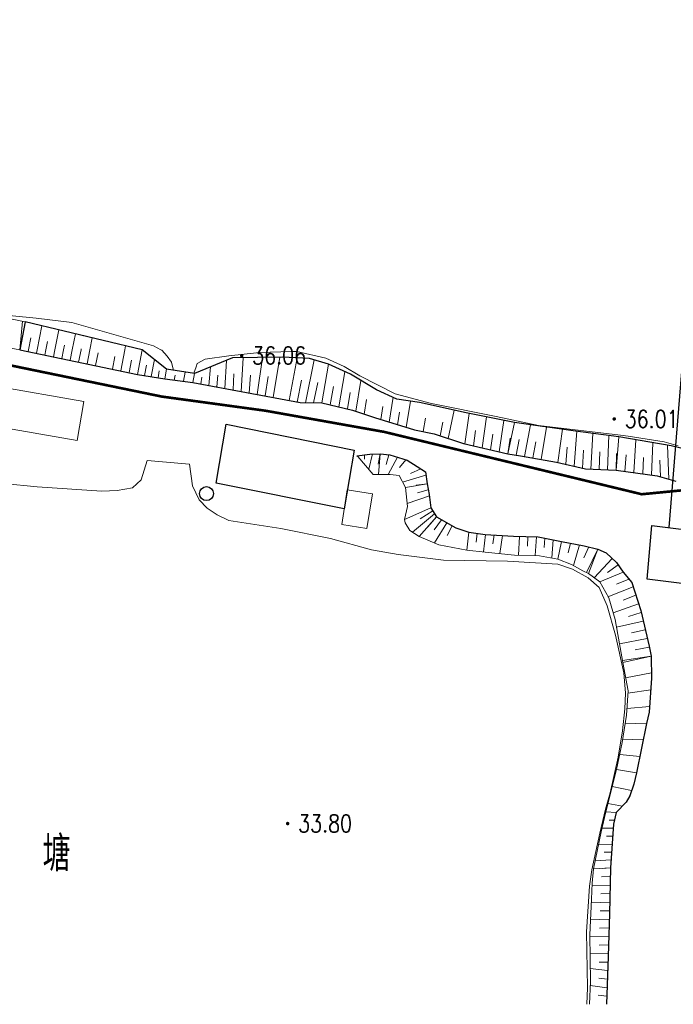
# Model space of a CAD drawing. Extents: x 39508475 to 39522402, y 3783947 to 3795549.
# Tile 64 of 256: x 39511611 to 39511685, y 3794175 to 3794288. Entities that reach past the tile are written whole.
import ezdxf
from ezdxf.enums import TextEntityAlignment as Align

# ---------------------------------------------------------------- set-up
doc = ezdxf.new("R2010")
doc.units = 0
doc.linetypes.add('X3', pattern=[5, 4, -1])
doc.layers.get('0').update_dxf_attribs({"linetype": 'CONTINUOUS'})
for name, color, linetype in [('DLSS', 4, 'CONTINUOUS'), ('DMTZ', 3, 'CONTINUOUS'), ('GCD', 1, 'CONTINUOUS'), ('JMD', 6, 'CONTINUOUS'), ('SXSS', 5, 'CONTINUOUS'), ('ZBTZ', 3, 'CONTINUOUS'), ('断面线', 2, 'CONTINUOUS')]:
    doc.layers.add(name, color=color, linetype=linetype)
doc.styles.add('HZ', font='rs', dxfattribs={"width": 0.8, "bigfont": 'hztxt'})

# ---------------------------------------------------------------- blocks, each defined once
blk = doc.blocks.new('9371000')
at = {"color": 0, "linetype": 'Continuous'}
blk.add_circle((0, 0), 0.8, dxfattribs=at)
blk = doc.blocks.new('gc200')
at = {"const_width": 0.2}
blk.add_lwpolyline([(-0.1, 0, 1), (0.1, 0, 1)], format="xyb", close=True, dxfattribs=at)

msp = doc.modelspace()

# ---------------------------------------------------------------- linework, layer by layer
at = {"layer": 'DLSS', "linetype": 'X3', "const_width": 0.3, "flags": 128}
msp.add_lwpolyline([(39509115.83491, 3794201.06317), (39509126.55477, 3794210.45786), (39509130.51645, 3794212.39892), (39509159.51346, 3794215.03875), (39509207.40211, 3794218.07486), (39509225.30682, 3794219.3266), (39509228.88011, 3794222.19936), (39509238.6678, 3794234.85502), (39509242.86251, 3794239.51355), (39509257.02184, 3794243.48767), (39509261.91569, 3794243.64296), (39509289.12945, 3794241.93669), (39509315.64685, 3794240.14964), (39509332.75644, 3794241.46991), (39509358.18356, 3794240.22775), (39509379.27259, 3794241.62566), (39509386.18611, 3794243.10086), (39509391.15764, 3794243.10086), (39509400.47925, 3794243.02322), (39509412.38861, 3794242.17313), (39509417.74853, 3794241.62963), (39509421.7879, 3794241.78491), (39509427.69158, 3794242.4837), (39509444.41727, 3794243.49631), (39509465.80709, 3794243.8098), (39509489.91103, 3794245.05208), (39509517.2818, 3794246.99312), (39509553.9022, 3794250.41078), (39509589.12197, 3794254.9263), (39509630.63833, 3794256.99329), (39509680.16049, 3794263.82929), (39509707.62118, 3794265.56804), (39509737.86388, 3794269.93302), (39509794.70316, 3794276.15403), (39509850.66557, 3794282.62754), (39509880.16374, 3794286.35696), (39509954.7622, 3794297.42352), (39509964.21347, 3794301.81731), (39509969.9282, 3794302.14685), (39509974.54394, 3794302.14685), (39509978.17059, 3794302.14685), (39510023.11311, 3794305.38856), (39510088.4093, 3794314.72115), (39510113.14818, 3794318.86658), (39510126.22235, 3794322.50133), (39510146.96289, 3794323.37704), (39510152.85059, 3794324.06937), (39510158.39196, 3794324.24245), (39510167.13694, 3794324.58862), (39510192.46151, 3794325.19962), (39510213.7981, 3794325.72108), (39510219.59923, 3794326.67304), (39510232.6734, 3794327.45191), (39510260.06199, 3794328.23403), (39510275.49099, 3794329.01616), (39510282.07137, 3794329.01616), (39510298.4572, 3794329.01616), (39510315.18874, 3794329.96812), (39510324.10689, 3794330.66045), (39510329.9946, 3794331.09316), (39510345.52681, 3794332.48107), (39510368.32346, 3794333.43303), (39510394.05735, 3794334.64786), (39510406.00594, 3794336.3787), (39510417.98073, 3794338.02494), (39510452.54562, 3794337.59495), (39510479.78196, 3794337.59495), (39510543.88737, 3794336.29021), (39510556.54105, 3794336.29021), (39510581.31334, 3794336.5755), (39510618.07159, 3794335.43437), (39510652.44832, 3794335.43437), (39510686.25779, 3794334.29324), (39510720.16144, 3794334.10306), (39510731.95885, 3794334.10306), (39510761.49667, 3794334.57853), (39510795.67906, 3794334.00867), (39510826.72559, 3794333.05773), (39510851.78793, 3794333.24763), (39510863.29993, 3794332.96235), (39510872.81399, 3794332.96235), (39510879.28354, 3794332.96235), (39510904.25142, 3794334.68248), (39510911.4821, 3794334.68248), (39510945.95909, 3794333.15468), (39510980.63469, 3794333.24978), (39511012.8349, 3794333.44196), (39511047.12356, 3794333.63215), (39511082.55429, 3794334.48799), (39511110.90615, 3794335.43893), (39511139.01686, 3794333.15668), (39511167.68643, 3794331.15756), (39511206.73306, 3794327.91649), (39511240.07003, 3794325.43789), (39511276.54237, 3794319.63185), (39511308.7302, 3794313.92021), (39511343.5952, 3794306.68404), (39511391.97605, 3794294.40404), (39511438.25927, 3794284.49665), (39511464.71904, 3794278.31282), (39511487.58485, 3794272.97939), (39511519.49325, 3794265.93385), (39511557.88793, 3794257.24632), (39511582.13035, 3794253.86736), (39511626.90746, 3794244.6447), (39511638.75233, 3794243.03028), (39511652.34701, 3794240.60866), (39511681.84907, 3794233.47304), (39511694.36696, 3794234.68385), (39511704.89158, 3794235.23448), (39511713.97404, 3794237.88499), (39511732.37087, 3794243.38601), (39511778.62181, 3794247.98241), (39511821.93597, 3794253.29104), (39511832.70661, 3794255.42448), (39511837.05448, 3794256.48442), (39511843.94745, 3794257.22638), (39511884.35086, 3794263.798), (39511944.43671, 3794272.07796), (39511959.43624, 3794278.03052), (39511964.42039, 3794279.51443), (39511972.798, 3794281.8463), (39511984.56908, 3794284.07217), (39512007.92628, 3794289.3808), (39512054.95431, 3794294.47983), (39512090.72123, 3794299.15106), (39512102.49231, 3794301.16494), (39512112.4606, 3794301.58891), (39512113.8392, 3794302.11889)], dxfattribs=at)
at = {"layer": 'DMTZ', "linetype": 'Continuous', "lineweight": 0}
for points in [[(39511608.176, 3794250.46), (39511610.632, 3794250), (39511611.265, 3794253.195), (39511608.838, 3794253.688)], [(39511610.632, 3794250), (39511610.962, 3794253.257)], [(39511610.632, 3794250), (39511611.265, 3794253.195)], [(39511612.64025, 3794250), (39511613.18, 3794252.738)], [(39511614.64788, 3794250), (39511615.096, 3794252.282)], [(39511611.63672, 3794250), (39511611.91, 3794251.383)], [(39511616.65503, 3794250), (39511617.011, 3794251.825)], [(39511618.66068, 3794250), (39511618.926, 3794251.368)], [(39511610.632, 3794250), (39511624.137, 3794247.188), (39511627.263, 3794246.677), (39511630.456, 3794246.268), (39511642.749, 3794243.956), (39511645.215, 3794243.918), (39511648.743, 3794243.095), (39511651.263, 3794242.237), (39511655.822, 3794240.829), (39511658.077, 3794240.389), (39511661.444, 3794239.263), (39511666.502, 3794238.092), (39511667.953, 3794237.866), (39511672.085, 3794237.154), (39511675.429, 3794236.361), (39511678.915, 3794236.218), (39511683.631, 3794235.585), (39511685.744, 3794234.967)], [(39511611.597, 3794249.799), (39511611.63672, 3794250)], [(39511612.561, 3794249.598), (39511612.64025, 3794250)], [(39511613.526, 3794249.397), (39511613.64451, 3794250)], [(39511613.64451, 3794250), (39511613.832, 3794250.954)], [(39511614.49, 3794249.196), (39511614.64788, 3794250)], [(39511615.455, 3794248.996), (39511615.65146, 3794250)], [(39511615.65146, 3794250), (39511615.754, 3794250.524)], [(39511616.42, 3794248.795), (39511616.65503, 3794250)], [(39511617.384, 3794248.594), (39511617.65846, 3794250)], [(39511617.65846, 3794250), (39511617.677, 3794250.095)], [(39511618.349, 3794248.393), (39511618.66068, 3794250)], [(39511622.208, 3794247.59), (39511622.66997, 3794250)], [(39511622.66997, 3794250), (39511622.757, 3794250.454)], [(39511624.137, 3794247.188), (39511624.673, 3794249.997)], [(39511619.314, 3794248.192), (39511619.599, 3794249.666)], [(39511621.243, 3794247.79), (39511621.521, 3794249.236)], [(39511625.7, 3794246.932), (39511626.054, 3794248.891)], [(39511635.975, 3794245.23), (39511636.223, 3794249.091)], [(39511637.814, 3794244.884), (39511638.443, 3794249.13)], [(39511639.654, 3794244.538), (39511640.416, 3794249.164)], [(39511641.493, 3794244.192), (39511642.387, 3794249.081)], [(39511623.172, 3794247.389), (39511623.444, 3794248.807)], [(39511624.918, 3794247.06), (39511625.141, 3794248.252)], [(39511627.263, 3794246.677), (39511627.435, 3794247.785)], [(39511632.296, 3794245.922), (39511632.48, 3794248.038)], [(39511634.135, 3794245.576), (39511634.306, 3794248.788)], [(39511643.343, 3794243.947), (39511644.335, 3794248.845)], [(39511645.215, 3794243.918), (39511645.985, 3794248.336)], [(39511626.481, 3794246.805), (39511626.613, 3794247.571)], [(39511629.392, 3794246.404), (39511629.582, 3794247.454)], [(39511630.456, 3794246.268), (39511630.655, 3794247.288)], [(39511631.376, 3794246.095), (39511631.472, 3794246.879)], [(39511633.215, 3794245.749), (39511633.304, 3794247.081)], [(39511635.055, 3794245.403), (39511635.146, 3794247.239)], [(39511636.894, 3794245.057), (39511637.052, 3794247.083)], [(39511638.734, 3794244.711), (39511639.082, 3794246.929)], [(39511647.172, 3794243.461), (39511647.876, 3794247.476)], [(39511642.413, 3794244.019), (39511642.893, 3794246.524)], [(39511644.279, 3794243.932), (39511644.778, 3794246.243)], [(39511646.194, 3794243.69), (39511646.562, 3794245.798)], [(39511649.119, 3794242.967), (39511649.695, 3794246.478)], [(39511648.151, 3794243.233), (39511648.477, 3794245.121)], [(39511652.941, 3794241.719), (39511653.375, 3794244.564)], [(39511650.071, 3794242.643), (39511650.329, 3794244.295)], [(39511651.981, 3794242.015), (39511652.204, 3794243.502)], [(39511654.862, 3794241.126), (39511655.39, 3794244.115)], [(39511653.902, 3794241.422), (39511654.133, 3794242.849)], [(39511656.808, 3794240.637), (39511657.105, 3794242.186)], [(39511659.706, 3794239.844), (39511660.362, 3794243.08)], [(39511661.614, 3794239.224), (39511662.09, 3794242.705)], [(39511663.569, 3794238.771), (39511664.072, 3794242.309)], [(39511658.754, 3794240.163), (39511659.065, 3794241.731)], [(39511665.524, 3794238.318), (39511666.054, 3794241.912)], [(39511666.502, 3794238.092), (39511667.292, 3794241.664)], [(39511668.414, 3794237.786), (39511669.127, 3794241.409)], [(39511670.323, 3794237.458), (39511670.961, 3794241.155)], [(39511662.591, 3794238.997), (39511662.836, 3794240.752)], [(39511664.547, 3794238.544), (39511664.805, 3794240.327)], [(39511666.502, 3794238.092), (39511666.773, 3794239.903)], [(39511672.229, 3794237.12), (39511672.796, 3794240.9)], [(39511674.113, 3794236.673), (39511674.401, 3794240.678)], [(39511676.013, 3794236.337), (39511676.238, 3794240.437)], [(39511677.948, 3794236.258), (39511678.074, 3794240.196)], [(39511678.915, 3794236.218), (39511679.222, 3794240.046)], [(39511667.459, 3794237.943), (39511667.834, 3794239.74)], [(39511669.368, 3794237.622), (39511669.706, 3794239.452)], [(39511673.171, 3794236.896), (39511673.328, 3794238.85)], [(39511680.947, 3794235.945), (39511681.163, 3794239.705)], [(39511682.978, 3794235.673), (39511683.104, 3794239.364)], [(39511684.966, 3794235.195), (39511684.803, 3794239.065)], [(39511675.056, 3794236.45), (39511675.188, 3794238.504)], [(39511676.98, 3794236.297), (39511677.068, 3794238.307)], [(39511678.915, 3794236.218), (39511678.954, 3794238.147)], [(39511679.931, 3794236.082), (39511680.062, 3794237.978)], [(39511681.962, 3794235.809), (39511682.048, 3794237.672)], [(39511683.982, 3794235.482), (39511683.907, 3794237.359)]]:
    msp.add_lwpolyline(points, dxfattribs=at)
at = {"layer": 'DMTZ'}
for points in [[(39511624.66042, 3794250), (39511611.265, 3794253.195), (39511610.632, 3794250)], [(39511610.632, 3794250), (39511624.137, 3794247.188), (39511627.263, 3794246.677), (39511630.456, 3794246.268), (39511642.749, 3794243.956), (39511645.215, 3794243.918), (39511648.743, 3794243.095), (39511651.263, 3794242.237), (39511655.822, 3794240.829), (39511658.077, 3794240.389), (39511661.444, 3794239.263), (39511666.502, 3794238.092), (39511667.953, 3794237.866), (39511672.085, 3794237.154), (39511675.429, 3794236.361), (39511678.915, 3794236.218), (39511683.631, 3794235.585), (39511685.744, 3794234.967)], [(39511687.925, 3794238.35), (39511685.212, 3794238.993), (39511679.222, 3794240.046), (39511674.279, 3794240.694), (39511667.292, 3794241.664), (39511661.743, 3794242.775), (39511656.416, 3794243.953), (39511653.828, 3794244.361), (39511651.48, 3794245.415), (39511648.49, 3794247.196), (39511645.985, 3794248.336), (39511643.816, 3794249.005), (39511640.727, 3794249.17), (39511634.993, 3794249.07), (39511630.655, 3794247.288), (39511627.435, 3794247.785), (39511624.673, 3794249.997), (39511624.66042, 3794250)]]:
    msp.add_lwpolyline(points, dxfattribs=at)
at = {"layer": 'JMD', "linetype": 'Continuous', "lineweight": 0}
for points in [[(39511607.12, 3794241.388), (39511607.897, 3794245.847), (39511617.976, 3794244.09), (39511617.198, 3794239.632), (39511607.12, 3794241.388)], [(39511648.138, 3794233.973), (39511651.014, 3794233.521), (39511650.392, 3794229.558), (39511647.516, 3794230.01), (39511648.138, 3794233.973)]]:
    msp.add_lwpolyline(points, dxfattribs=at)
at = {"layer": 'JMD', "linetype": 'Continuous', "flags": 128}
for points in [[(39511633.12779, 3794234.7512), (39511634.27852, 3794241.47059), (39511648.93518, 3794238.50437), (39511647.78445, 3794231.78497)], [(39511682.46011, 3794223.74407), (39511683.01262, 3794229.9108), (39511695.5363, 3794228.34611), (39511694.98379, 3794222.17938)]]:
    msp.add_lwpolyline(points, close=True, dxfattribs=at)
at = {"layer": 'SXSS', "linetype": 'Continuous', "lineweight": 0}
for points in [[(39511605.101, 3794254.32), (39511612.531, 3794253.62), (39511616.607, 3794253.101), (39511625.959, 3794250.447), (39511626.805, 3794250)], [(39511626.805, 3794250), (39511626.895, 3794249.952), (39511627.519, 3794249.277), (39511628.003, 3794248.565), (39511628.13, 3794248.072), (39511628.236, 3794247.66)], [(39511630.581, 3794247.331), (39511630.826, 3794248.05), (39511630.951, 3794248.415), (39511631.856, 3794248.937), (39511634.569, 3794249.309), (39511638.106, 3794249.694), (39511641.754, 3794249.792), (39511642.367, 3794249.808), (39511645.693, 3794249.032), (39511647.776, 3794248.097), (39511649.581, 3794247.001), (39511653.609, 3794244.972), (39511657.764, 3794243.84), (39511665.169, 3794242.368), (39511670.025, 3794241.351), (39511679.414, 3794240.237), (39511680.303, 3794240.132), (39511684.434, 3794239.473), (39511686.037, 3794239.005)], [(39511628.327, 3794246.541), (39511628.418, 3794247.08)], [(39511675.85319, 3794175.12747), (39511675.979, 3794177.736), (39511675.92, 3794183.067), (39511676.088, 3794187.156), (39511676.167, 3794188.982), (39511676.336, 3794190.624), (39511677.222, 3794194.855), (39511677.733, 3794197.142), (39511678.978, 3794201.983), (39511679.6, 3794205.079), (39511680.116, 3794208.191), (39511680.286, 3794211), (39511679.68, 3794214.212), (39511678.818, 3794219.134), (39511678.063, 3794221.614), (39511677.036, 3794223.44), (39511675.754, 3794224.4), (39511675.106, 3794224.728), (39511673.798, 3794225.445), (39511672.254, 3794226.059), (39511670.153, 3794226.445), (39511667.293, 3794226.509), (39511663.93, 3794226.85), (39511661.824, 3794227.069), (39511658.612, 3794227.699), (39511656.353, 3794228.631), (39511655.291, 3794229.317), (39511654.77, 3794230.186), (39511654.69, 3794230.592), (39511655.041, 3794232.084), (39511654.808, 3794234.254), (39511654.07, 3794235.606), (39511653.059, 3794235.721), (39511651.71, 3794235.748), (39511651.116, 3794235.722), (39511649.363, 3794237.807), (39511649.238, 3794237.85), (39511650.709, 3794238.072), (39511651.902, 3794238.107), (39511653.008, 3794237.983), (39511654.999, 3794237.363), (39511656.132, 3794236.66), (39511657.088, 3794236.025), (39511657.288, 3794234.646), (39511657.511, 3794233.453), (39511657.709, 3794231.93), (39511658.338, 3794230.887), (39511660.583, 3794229.621), (39511662.046, 3794229.151), (39511663.938, 3794228.878), (39511667.156, 3794228.682), (39511669.999, 3794228.583), (39511672.648, 3794228.066), (39511675.24, 3794227.589), (39511676.807, 3794227.19), (39511677.763, 3794226.775), (39511678.951, 3794225.678), (39511679.736, 3794224.556), (39511680.703, 3794223.388), (39511681.749, 3794220.159), (39511682.685, 3794216.086), (39511682.929, 3794214.967), (39511682.966, 3794212.442), (39511682.689, 3794208.526), (39511682.41, 3794207.26), (39511681.254, 3794201.594), (39511680.932, 3794200.31), (39511680.495, 3794198.989), (39511680.085, 3794198.246), (39511678.94, 3794197.057), (39511678.613, 3794195.717), (39511678.288, 3794190.73), (39511678.147, 3794185.52), (39511677.99, 3794180.607), (39511677.80876, 3794175.13276)], [(39511650.122, 3794237.983), (39511650.098, 3794237.472)], [(39511651.009, 3794238.081), (39511650.609, 3794236.326)], [(39511651.902, 3794238.107), (39511651.668, 3794236.921)], [(39511651.902, 3794238.107), (39511651.71, 3794235.748)], [(39511652.906, 3794237.994), (39511652.587, 3794236.865)], [(39511653.875, 3794237.713), (39511652.826, 3794235.726)], [(39511630.083, 3794236.932), (39511625.219, 3794237.318), (39511625.219, 3794237.318), (39511624.549, 3794235.133), (39511623.563, 3794234.207), (39511621.796, 3794233.901), (39511620.025, 3794233.84), (39511612.617, 3794234.312), (39511608.771, 3794234.694)], [(39511675.57221, 3794175.12672), (39511675.656, 3794177.013), (39511675.511, 3794183.43), (39511675.857, 3794188.626), (39511676.127, 3794190.524), (39511677.049, 3794194.712), (39511677.693, 3794197.457), (39511678.245, 3794199.307), (39511679.133, 3794203.406), (39511679.633, 3794206.395), (39511679.913, 3794208.907), (39511679.992, 3794210.715), (39511679.818, 3794213.045), (39511678.843, 3794217.363), (39511677.883, 3794220.716), (39511676.993, 3794222.791), (39511675.697, 3794223.912), (39511673.911, 3794224.921), (39511672.236, 3794225.493), (39511666.479, 3794225.813), (39511659.146, 3794225.917), (39511653.945, 3794226.596), (39511650.921, 3794227.096), (39511646.202, 3794228.396), (39511640.52, 3794229.559), (39511634.561, 3794230.455), (39511633.254, 3794231.102), (39511632.103, 3794231.875), (39511631.194, 3794232.844), (39511630.435, 3794234.429), (39511630.083, 3794236.932), (39511630.083, 3794236.932), (39511630.083, 3794236.932)], [(39511654.84, 3794237.413), (39511654.111, 3794236.548)], [(39511657.143, 3794235.646), (39511654.474, 3794234.867)], [(39511656.565, 3794236.372), (39511655.386, 3794235.864)], [(39511657.288, 3794234.646), (39511654.808, 3794234.254)], [(39511657.288, 3794234.646), (39511656.015, 3794234.511)], [(39511657.532, 3794233.293), (39511655.006, 3794232.407)], [(39511657.414, 3794233.97), (39511656.161, 3794233.65)], [(39511657.709, 3794231.93), (39511654.69, 3794230.592)], [(39511658.128, 3794231.235), (39511655.599, 3794229.118)], [(39511658.338, 3794230.887), (39511656.353, 3794228.631)], [(39511657.919, 3794231.582), (39511656.468, 3794230.677)], [(39511658.338, 3794230.887), (39511657.345, 3794229.759)], [(39511658.935, 3794230.55), (39511658.084, 3794229.409)], [(39511659.532, 3794230.213), (39511658.114, 3794227.904)], [(39511660.13, 3794229.876), (39511659.574, 3794228.748)], [(39511662.046, 3794229.151), (39511661.824, 3794227.069)], [(39511663.007, 3794229.012), (39511662.89, 3794227.991)], [(39511663.968, 3794228.877), (39511663.722, 3794226.871)], [(39511664.937, 3794228.817), (39511664.804, 3794227.796)], [(39511665.906, 3794228.758), (39511665.62, 3794226.678)], [(39511667.845, 3794228.658), (39511667.758, 3794226.498)], [(39511668.815, 3794228.624), (39511668.764, 3794227.551)], [(39511669.786, 3794228.59), (39511669.666, 3794226.456)], [(39511670.742, 3794228.438), (39511670.677, 3794227.399)], [(39511671.695, 3794228.252), (39511671.55, 3794226.188)], [(39511672.648, 3794228.066), (39511672.254, 3794226.059)], [(39511673.694, 3794227.874), (39511673.424, 3794226.787)], [(39511674.739, 3794227.681), (39511674.042, 3794225.311)], [(39511675.777, 3794227.452), (39511675.228, 3794226.207)], [(39511676.807, 3794227.19), (39511675.538, 3794224.509)], [(39511676.807, 3794227.19), (39511675.754, 3794224.4)], [(39511678.477, 3794226.116), (39511676.395, 3794223.92)], [(39511679.158, 3794225.381), (39511677.937, 3794224.531)], [(39511679.736, 3794224.556), (39511677.036, 3794223.44)], [(39511680.388, 3794223.768), (39511678.95, 3794223.182)], [(39511680.866, 3794222.883), (39511677.985, 3794221.752)], [(39511681.182, 3794221.91), (39511679.74, 3794221.374)], [(39511681.497, 3794220.936), (39511678.581, 3794219.912)], [(39511681.795, 3794219.957), (39511680.32, 3794219.469)], [(39511682.024, 3794218.96), (39511678.97, 3794218.266)], [(39511682.254, 3794217.962), (39511680.695, 3794217.637)], [(39511682.483, 3794216.965), (39511679.304, 3794216.358)], [(39511682.711, 3794215.967), (39511681.091, 3794215.686)], [(39511682.929, 3794214.967), (39511679.638, 3794214.45)], [(39511682.929, 3794214.967), (39511679.68, 3794214.212)], [(39511682.957, 3794213.034), (39511680.008, 3794212.472)], [(39511682.871, 3794211.105), (39511680.27, 3794210.728)], [(39511682.735, 3794209.177), (39511680.162, 3794208.96)], [(39511682.413, 3794207.276), (39511679.952, 3794207.204)], [(39511682.027, 3794205.382), (39511679.663, 3794205.457)], [(39511681.64, 3794203.488), (39511679.327, 3794203.719)], [(39511681.254, 3794201.594), (39511678.978, 3794201.983)], [(39511680.693, 3794199.586), (39511678.48, 3794200.047)], [(39511678.94, 3794197.057), (39511677.733, 3794197.142)], [(39511679.663, 3794197.808), (39511677.982, 3794198.11)], [(39511678.724, 3794196.172), (39511678.125, 3794196.192)], [(39511678.584, 3794195.275), (39511677.318, 3794195.283)], [(39511678.525, 3794194.366), (39511677.821, 3794194.359)], [(39511678.466, 3794193.457), (39511676.922, 3794193.42)], [(39511678.406, 3794192.548), (39511677.566, 3794192.518)], [(39511678.347, 3794191.639), (39511676.531, 3794191.556)], [(39511678.288, 3794190.73), (39511676.336, 3794190.624)], [(39511678.288, 3794190.73), (39511677.312, 3794190.677)], [(39511678.262, 3794189.751), (39511677.249, 3794189.704)], [(39511678.235, 3794188.773), (39511676.154, 3794188.688)], [(39511678.208, 3794187.794), (39511677.16, 3794187.755)], [(39511678.182, 3794186.815), (39511676.071, 3794186.745)], [(39511678.156, 3794185.836), (39511677.093, 3794185.805)], [(39511678.126, 3794184.858), (39511675.991, 3794184.802)], [(39511678.094, 3794183.879), (39511677.023, 3794183.855)], [(39511678.063, 3794182.9), (39511675.922, 3794182.859)], [(39511678.032, 3794181.922), (39511676.982, 3794181.904)], [(39511678.001, 3794180.943), (39511675.944, 3794180.914)], [(39511677.936, 3794178.986), (39511675.963, 3794179.213)], [(39511677.969, 3794179.965), (39511676.962, 3794179.953)], [(39511677.904, 3794178.007), (39511676.939, 3794178.124)], [(39511677.872, 3794177.029), (39511675.956, 3794177.269)], [(39511677.839, 3794176.05), (39511676.874, 3794176.174)]]:
    msp.add_lwpolyline(points, dxfattribs=at)
at = {"layer": 'SXSS'}
msp.add_lwpolyline([(39511649.238, 3794237.85), (39511650.709, 3794238.072), (39511651.902, 3794238.107), (39511653.008, 3794237.983), (39511654.999, 3794237.363), (39511656.132, 3794236.66), (39511657.088, 3794236.025), (39511657.288, 3794234.646), (39511657.511, 3794233.453), (39511657.709, 3794231.93), (39511658.338, 3794230.887), (39511660.583, 3794229.621), (39511662.046, 3794229.151), (39511663.938, 3794228.878), (39511667.156, 3794228.682), (39511669.999, 3794228.583), (39511672.648, 3794228.066), (39511675.24, 3794227.589), (39511676.807, 3794227.19), (39511677.763, 3794226.775), (39511678.951, 3794225.678), (39511679.736, 3794224.556), (39511680.703, 3794223.388), (39511681.749, 3794220.159), (39511682.685, 3794216.086), (39511682.929, 3794214.967), (39511682.966, 3794212.442), (39511682.689, 3794208.526), (39511682.41, 3794207.26), (39511681.254, 3794201.594), (39511680.932, 3794200.31), (39511680.495, 3794198.989), (39511680.085, 3794198.246), (39511678.94, 3794197.057), (39511678.613, 3794195.717), (39511678.288, 3794190.73), (39511678.147, 3794185.52), (39511677.99, 3794180.607), (39511677.80876, 3794175.13276)], dxfattribs=at)
at = {"layer": '断面线', "linetype": 'Continuous', "flags": 128}
msp.add_lwpolyline([(39511693.72417, 3794337.59428), (39511688.60275, 3794274.72173), (39511684.93303, 3794229.67087)], dxfattribs=at)

# ---------------------------------------------------------------- block references
at = {"layer": 'GCD', "linetype": 'Continuous'}
ref = msp.add_blockref('gc200', (39511636.049, 3794249.335, 36.059), dxfattribs=at)
ref.add_attrib('height', '36.06', dxfattribs={"linetype": 'Continuous', "height": 2, "style": 'HZ', "width": 0.8}).set_placement((39511637.249, 3794249.335, 36.059), align=Align.MIDDLE_LEFT)
ref = msp.add_blockref('gc200', (39511678.699, 3794242.087, 36.012), dxfattribs=at)
ref.add_attrib('height', '36.01', dxfattribs={"linetype": 'Continuous', "height": 2, "style": 'HZ', "width": 0.8}).set_placement((39511679.899, 3794242.087, 36.012), align=Align.MIDDLE_LEFT)
ref = msp.add_blockref('gc200', (39511641.3131, 3794195.805, 33.8), dxfattribs=at)
ref.add_attrib('height', '33.80', dxfattribs={"linetype": 'Continuous', "height": 2, "style": 'HZ', "width": 0.8}).set_placement((39511642.5131, 3794195.805, 33.8), align=Align.MIDDLE_LEFT)
at = {"layer": 'ZBTZ'}
msp.add_blockref('9371000', (39511632.018, 3794233.542), dxfattribs=at)

# ---------------------------------------------------------------- texts
at = {"layer": 'SXSS', "linetype": 'Continuous', "style": 'HZ', "width": 0.8}
msp.add_text('塘', height=4, dxfattribs=at).set_placement((39511614.86156, 3794192.58208), align=Align.MIDDLE)

doc.saveas('drawing.dxf')
